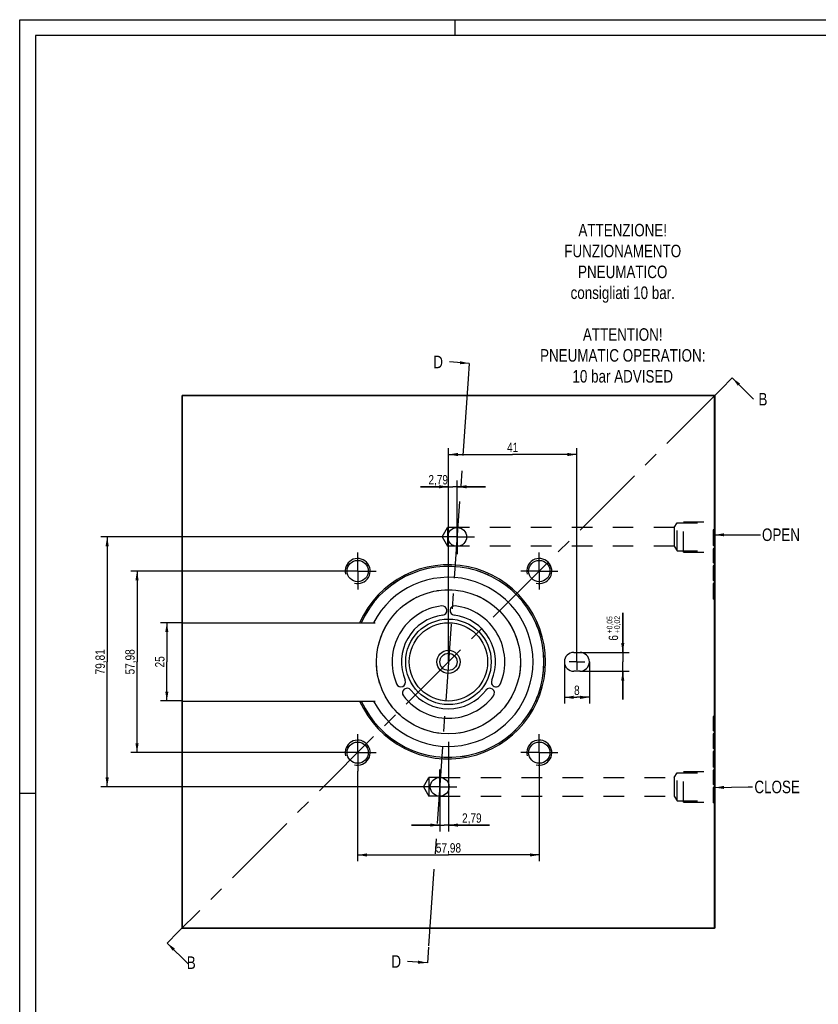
# Model space of a CAD drawing. Extents: x 0 to 1189, y 0 to 841.
# Tile 57 of 84: x 0 to 255, y 527 to 841. Entities that reach past the tile are written whole.
import ezdxf

# ---------------------------------------------------------------- set-up
doc = ezdxf.new("R2010")
doc.units = 0
doc.header["$LTSCALE"] = 65.395
doc.linetypes.add('CENTER', pattern=[0.6, 0.375, -0.075, 0.075, -0.075])
doc.linetypes.add('HIDDEN', pattern=[0.2, 0.1, -0.1])
doc.layers.get('0').update_dxf_attribs({"linetype": 'CONTINUOUS'})
for name, color, linetype in [('HATCHING_BL1', 7, 'CONTINUOUS'), ('HATCHING_BL3', 7, 'CONTINUOUS'), ('MG46_3B_PPU_WEB_BL11', 7, 'CONTINUOUS')]:
    doc.layers.add(name, color=color, linetype=linetype)
doc.styles.get("Standard").update_dxf_attribs({"font": 'txt', "width": 0.8})
doc.dimstyles.new('DIMSTYLE_2', dxfattribs={"dimtxt": 3, "dimasz": 3, "dimexe": 2, "dimexo": 0, "dimgap": 0.75, "dimtad": 1, "dimtxsty": 'STANDARD', "dimblk": '_ARROW_FILLED', "dimblk1": '_ARROW_FILLED', "dimblk2": '_ARROW_FILLED', "dimcen": 0.09, "dimazin": 3, "dimtp": 0.3, "dimtm": 0.3, "dimtfac": 1, "dimtofl": 0, "dimtmove": 0, "dimatfit": 3, "dimtolj": 1})
doc.dimstyles.new('DIMSTYLE_3', dxfattribs={"dimtxt": 3, "dimasz": 3, "dimexe": 2, "dimexo": 0, "dimgap": 0.75, "dimtad": 1, "dimtxsty": 'STANDARD', "dimblk": '_ARROW_FILLED', "dimblk1": '_ARROW_FILLED', "dimblk2": '_ARROW_FILLED', "dimcen": 0.09, "dimazin": 3, "dimtp": 0.1, "dimtm": 0.1, "dimtfac": 1, "dimtofl": 0, "dimtmove": 0, "dimatfit": 3, "dimtolj": 1})
doc.dimstyles.new('DIMSTYLE_4', dxfattribs={"dimtxt": 3, "dimasz": 3, "dimexe": 2, "dimexo": 0, "dimgap": 0.75, "dimtad": 1, "dimtxsty": 'STANDARD', "dimblk": '_ARROW_FILLED', "dimblk1": '_ARROW_FILLED', "dimblk2": '_ARROW_FILLED', "dimcen": 0.09, "dimazin": 3, "dimtp": 0.2, "dimtm": 0.2, "dimtfac": 1, "dimtofl": 0, "dimtmove": 0, "dimatfit": 3, "dimtolj": 1})
doc.dimstyles.new('DIMSTYLE_6', dxfattribs={"dimtxt": 3, "dimasz": 3, "dimexe": 2, "dimexo": 0, "dimgap": 0.75, "dimtad": 1, "dimtxsty": 'STANDARD', "dimblk": '_ARROW_FILLED', "dimblk1": '_ARROW_FILLED', "dimblk2": '_ARROW_FILLED', "dimcen": 0.09, "dimazin": 3, "dimtol": 1, "dimtp": 0.05, "dimtm": -0.02, "dimtfac": 0.6, "dimtofl": 0, "dimtmove": 0, "dimatfit": 3, "dimtolj": 1})
doc.dimstyles.get("Standard").update_dxf_attribs({"dimtxt": 3, "dimasz": 3, "dimexe": 2, "dimexo": 0, "dimtad": 1, "dimtxsty": 'STANDARD', "dimblk": '_ARROW_FILLED', "dimblk1": '_ARROW_FILLED', "dimblk2": '_ARROW_FILLED', "dimcen": 0.09, "dimazin": 3, "dimtol": 1, "dimtp": 0.01, "dimtm": 0.01, "dimtfac": 1, "dimtofl": 0, "dimtmove": 0, "dimatfit": 3, "dimtolj": 1})

# ---------------------------------------------------------------- blocks, each defined once
blk = doc.blocks.new('A0_BL15', base_point=(594.5, 420.5))
at = {"color": 7, "linetype": 'CONTINUOUS'}
for p, q in [((0, 841), (1189, 841)), ((0, 0), (0, 841)), ((139, 836), (139, 841)), ((1184, 836), (5, 836)), ((5, 836), (5, 5)), ((0, 594), (5, 594))]:
    blk.add_line(p, q, dxfattribs=at)
blk = doc.blocks.new('_ARROW_FILLED')
at = {"color": 0, "linetype": 'BYBLOCK'}
blk.add_solid([(0, 0), (-1, 0.17), (-1, -0.17)], dxfattribs=at)
blk = doc.blocks.new('*D10')
at = {"color": 2, "linetype": 'CONTINUOUS'}
for p, q in [((102.01, 664.94), (35.46, 664.94)), ((37.46, 664.94), (37.46, 635.95)), ((37.46, 606.96), (37.46, 635.95)), ((102.01, 606.96), (35.46, 606.96))]:
    blk.add_line(p, q, dxfattribs=at)
at = {"color": 2, "linetype": 'CONTINUOUS', "xscale": 3, "yscale": 3, "zscale": 3}
for p, rotation in [((37.46, 664.94), 90), ((37.46, 606.96), 270)]:
    blk.add_blockref('_ARROW_FILLED', p, dxfattribs=dict(at, rotation=rotation))
at = {"color": 2, "linetype": 'CONTINUOUS', "insert": (33.71, 635.95), "char_height": 3, "width": 16.3929, "attachment_point": 2, "rotation": 90}
blk.add_mtext('57,98', dxfattribs=at)
blk = doc.blocks.new('*D11')
at = {"color": 2, "linetype": 'CONTINUOUS'}
for p, q in [((134.19, 675.85), (25.93, 675.85)), ((27.93, 675.85), (27.93, 635.95)), ((27.93, 596.05), (27.93, 635.95)), ((128.61, 596.05), (25.93, 596.05))]:
    blk.add_line(p, q, dxfattribs=at)
at = {"color": 2, "linetype": 'CONTINUOUS', "xscale": 3, "yscale": 3, "zscale": 3}
for p, rotation in [((27.93, 675.85), 90), ((27.93, 596.05), 270)]:
    blk.add_blockref('_ARROW_FILLED', p, dxfattribs=dict(at, rotation=rotation))
at = {"color": 2, "linetype": 'CONTINUOUS', "insert": (24.18, 635.95), "char_height": 3, "width": 15.75, "attachment_point": 2, "rotation": 90}
blk.add_mtext('79,81', dxfattribs=at)
blk = doc.blocks.new('*D12')
at = {"color": 2, "linetype": 'CONTINUOUS'}
for p, q in [((51.9, 648.45), (44.98, 648.45)), ((46.98, 648.45), (46.98, 635.95)), ((46.98, 623.45), (46.98, 635.95)), ((51.9, 623.45), (44.98, 623.45))]:
    blk.add_line(p, q, dxfattribs=at)
at = {"color": 2, "linetype": 'CONTINUOUS', "xscale": 3, "yscale": 3, "zscale": 3}
for p, rotation in [((46.98, 648.45), 90), ((46.98, 623.45), 270)]:
    blk.add_blockref('_ARROW_FILLED', p, dxfattribs=dict(at, rotation=rotation))
at = {"color": 2, "linetype": 'CONTINUOUS', "insert": (43.23, 635.95), "char_height": 3, "width": 6.75, "attachment_point": 2, "rotation": 90}
blk.add_mtext('25', dxfattribs=at)
blk = doc.blocks.new('*D13')
at = {"color": 2, "linetype": 'CONTINUOUS'}
for p, q in [((192.55, 638.95), (192.55, 651.64)), ((192.55, 651.64), (192.55, 635.95)), ((178.9, 638.95), (194.55, 638.95)), ((192.55, 623.95), (192.55, 635.95)), ((178.9, 632.95), (194.55, 632.95)), ((192.55, 632.95), (192.55, 623.95))]:
    blk.add_line(p, q, dxfattribs=at)
at = {"color": 2, "linetype": 'CONTINUOUS', "xscale": 3, "yscale": 3, "zscale": 3}
for p, rotation in [((192.55, 638.95), 270), ((192.55, 632.95), 90)]:
    blk.add_blockref('_ARROW_FILLED', p, dxfattribs=dict(at, rotation=rotation))
at = {"color": 2, "linetype": 'CONTINUOUS'}
for s, height, width, p in [('+0,05', 1.8, 0.714286, (189.25, 645.08)), ('+0,02', 1.8, 0.728571, (191.65, 645.08)), ('6', 3, 0.785714, (191.05, 642.72))]:
    blk.add_text(s, height=height, rotation=90, dxfattribs=dict(at, width=width)).set_placement(p)
blk = doc.blocks.new('*D14')
at = {"color": 2, "linetype": 'CONTINUOUS'}
for p, q in [((173.9, 635.95), (173.9, 622.62)), ((181.9, 635.95), (181.9, 622.62)), ((173.9, 624.62), (177.9, 624.62)), ((181.9, 624.62), (177.9, 624.62))]:
    blk.add_line(p, q, dxfattribs=at)
at = {"color": 2, "linetype": 'CONTINUOUS', "xscale": 3, "yscale": 3, "zscale": 3, "rotation": 180}
blk.add_blockref('_ARROW_FILLED', (173.9, 624.62), dxfattribs=at)
at = {"color": 2, "linetype": 'CONTINUOUS', "xscale": 3, "yscale": 3, "zscale": 3}
blk.add_blockref('_ARROW_FILLED', (181.9, 624.62), dxfattribs=at)
at = {"color": 2, "linetype": 'CONTINUOUS', "insert": (177.9, 628.37), "char_height": 3, "width": 3.5357, "attachment_point": 2}
blk.add_mtext('8', dxfattribs=at)
blk = doc.blocks.new('*D15')
at = {"color": 2, "linetype": 'CONTINUOUS'}
for p, q in [((136.9, 610.45), (136.9, 581.82)), ((134.11, 590.55), (134.11, 581.82)), ((134.11, 583.82), (125.11, 583.82)), ((125.11, 583.82), (135.5, 583.82)), ((150.03, 583.82), (135.5, 583.82)), ((136.9, 583.82), (150.03, 583.82))]:
    blk.add_line(p, q, dxfattribs=at)
at = {"color": 2, "linetype": 'CONTINUOUS', "xscale": 3, "yscale": 3, "zscale": 3}
blk.add_blockref('_ARROW_FILLED', (134.11, 583.82), dxfattribs=at)
at = {"color": 2, "linetype": 'CONTINUOUS', "xscale": 3, "yscale": 3, "zscale": 3, "rotation": 180}
blk.add_blockref('_ARROW_FILLED', (136.9, 583.82), dxfattribs=at)
at = {"color": 2, "linetype": 'CONTINUOUS', "insert": (141.24, 587.57), "char_height": 3, "width": 13.1786, "attachment_point": 1}
blk.add_mtext('2,79', dxfattribs=at)
blk = doc.blocks.new('*D16')
at = {"color": 2, "linetype": 'CONTINUOUS'}
for p, q in [((107.91, 601.06), (107.91, 572.29)), ((165.89, 601.06), (165.89, 572.29)), ((107.91, 574.29), (136.9, 574.29)), ((165.89, 574.29), (136.9, 574.29))]:
    blk.add_line(p, q, dxfattribs=at)
at = {"color": 2, "linetype": 'CONTINUOUS', "xscale": 3, "yscale": 3, "zscale": 3, "rotation": 180}
blk.add_blockref('_ARROW_FILLED', (107.91, 574.29), dxfattribs=at)
at = {"color": 2, "linetype": 'CONTINUOUS', "xscale": 3, "yscale": 3, "zscale": 3}
blk.add_blockref('_ARROW_FILLED', (165.89, 574.29), dxfattribs=at)
at = {"color": 2, "linetype": 'CONTINUOUS', "insert": (136.9, 578.04), "char_height": 3, "width": 16.3929, "attachment_point": 2}
blk.add_mtext('57,98', dxfattribs=at)
blk = doc.blocks.new('*D17')
at = {"color": 2, "linetype": 'CONTINUOUS'}
for p, q in [((136.9, 691.85), (127.97, 691.85)), ((127.97, 691.85), (138.29, 691.85)), ((136.9, 661.45), (136.9, 693.85)), ((148.69, 691.85), (138.29, 691.85)), ((139.69, 681.35), (139.69, 693.85)), ((139.69, 691.85), (148.69, 691.85))]:
    blk.add_line(p, q, dxfattribs=at)
at = {"color": 2, "linetype": 'CONTINUOUS', "xscale": 3, "yscale": 3, "zscale": 3}
blk.add_blockref('_ARROW_FILLED', (136.9, 691.85), dxfattribs=at)
at = {"color": 2, "linetype": 'CONTINUOUS', "xscale": 3, "yscale": 3, "zscale": 3, "rotation": 180}
blk.add_blockref('_ARROW_FILLED', (139.69, 691.85), dxfattribs=at)
at = {"color": 2, "linetype": 'CONTINUOUS', "insert": (136.75, 695.6), "char_height": 3, "width": 13.1786, "attachment_point": 3}
blk.add_mtext('2,79', dxfattribs=at)
blk = doc.blocks.new('*D24')
at = {"color": 2, "linetype": 'CONTINUOUS'}
for p, q in [((136.9, 635.95), (136.9, 704.16)), ((136.9, 702.16), (157.4, 702.16)), ((177.9, 702.16), (157.4, 702.16)), ((177.9, 635.95), (177.9, 704.16))]:
    blk.add_line(p, q, dxfattribs=at)
at = {"color": 2, "linetype": 'CONTINUOUS', "xscale": 3, "yscale": 3, "zscale": 3, "rotation": 180}
blk.add_blockref('_ARROW_FILLED', (136.9, 702.16), dxfattribs=at)
at = {"color": 2, "linetype": 'CONTINUOUS', "xscale": 3, "yscale": 3, "zscale": 3}
blk.add_blockref('_ARROW_FILLED', (177.9, 702.16), dxfattribs=at)
at = {"color": 2, "linetype": 'CONTINUOUS', "insert": (157.4, 705.91), "char_height": 3, "width": 6.1071, "attachment_point": 2}
blk.add_mtext('41', dxfattribs=at)
blk = doc.blocks.new('HATCHING_BL1', base_point=(143.07, 632.24))
at = {"layer": 'HATCHING_BL1', "color": 7, "linetype": 'CENTER'}
for p, q in [((227.54, 726.59), (224, 723.05)), ((50.64, 549.69), (47.1, 546.16))]:
    blk.add_line(p, q, dxfattribs=at)
at = {"layer": 'HATCHING_BL1', "color": 9, "linetype": 'CENTER'}
blk.add_line((224, 723.05), (50.64, 549.69), dxfattribs=at)
at = {"layer": 'HATCHING_BL1', "color": 7, "linetype": 'CONTINUOUS', "char_height": 4, "width": 4.7143, "attachment_point": 1}
for insert in [(235.89, 721.81), (53.35, 541.89)]:
    blk.add_mtext('B', dxfattribs=dict(at, insert=insert))
at = {"layer": 'HATCHING_BL1', "color": 7, "linetype": 'CONTINUOUS'}
for points in [[(227.54, 726.59), (234.32, 719.81)], [(47.1, 546.16), (53.88, 539.38)]]:
    blk.add_leader(points, dimstyle='STANDARD', override={"dimtad": 0}, dxfattribs=at)
blk = doc.blocks.new('HATCHING_BL3', base_point=(131.12, 636))
at = {"layer": 'HATCHING_BL3', "color": 7, "linetype": 'CENTER'}
for p, q in [((143.56, 731.26), (143.21, 726.27)), ((130.53, 544.84), (130.18, 539.85))]:
    blk.add_line(p, q, dxfattribs=at)
at = {"layer": 'HATCHING_BL3', "color": 9, "linetype": 'CENTER'}
blk.add_line((143.21, 726.27), (130.53, 544.84), dxfattribs=at)
at = {"layer": 'HATCHING_BL3', "color": 7, "linetype": 'CONTINUOUS', "char_height": 4, "width": 5.4286, "attachment_point": 1}
for insert in [(132.06, 733.7), (118.68, 542.29)]:
    blk.add_mtext('D', dxfattribs=dict(at, insert=insert))
at = {"layer": 'HATCHING_BL3', "color": 7, "linetype": 'CONTINUOUS'}
for points in [[(143.56, 731.26), (137.25, 731.7)], [(130.18, 539.85), (123.87, 540.29)]]:
    blk.add_leader(points, dimstyle='STANDARD', override={"dimtad": 0}, dxfattribs=at)
blk = doc.blocks.new('MG46_3B_PPU_WEB_BL11', base_point=(604.15, 524.71))
at = {"layer": 'MG46_3B_PPU_WEB_BL11', "color": 7, "linetype": 'CONTINUOUS'}
for p, q in [((51.9, 550.95), (51.9, 720.95)), ((51.9, 720.95), (221.9, 720.95)), ((221.9, 720.95), (221.9, 550.95)), ((51.9, 648.45), (113.53, 648.45)), ((176.9, 638.95), (178.9, 638.95)), ((178.9, 632.95), (176.9, 632.95)), ((51.9, 623.45), (113.53, 623.45)), ((221.9, 550.95), (51.9, 550.95))]:
    blk.add_line(p, q, dxfattribs=at)
at = {"layer": 'MG46_3B_PPU_WEB_BL11', "color": 2, "linetype": 'CENTER'}
for p, q in [((139.69, 675.85), (139.69, 681.35)), ((139.69, 675.85), (134.19, 675.85)), ((139.69, 675.85), (139.69, 670.35)), ((139.69, 675.85), (145.19, 675.85)), ((107.91, 664.94), (107.91, 670.84)), ((165.89, 664.94), (165.89, 670.84)), ((107.91, 664.94), (102.01, 664.94)), ((107.91, 664.94), (107.91, 659.04)), ((107.91, 664.94), (113.81, 664.94)), ((165.89, 664.94), (159.99, 664.94)), ((165.89, 664.94), (165.89, 659.04)), ((165.89, 664.94), (171.79, 664.94)), ((177.9, 635.95), (177.9, 638.45)), ((177.9, 635.95), (175.4, 635.95)), ((177.9, 635.95), (180.4, 635.95)), ((177.9, 635.95), (177.9, 633.45)), ((107.91, 606.96), (107.91, 612.86)), ((165.89, 606.96), (165.89, 612.86)), ((107.91, 606.96), (102.01, 606.96)), ((107.91, 606.96), (107.91, 601.06)), ((107.91, 606.96), (113.81, 606.96)), ((165.89, 606.96), (159.99, 606.96)), ((165.89, 606.96), (171.79, 606.96)), ((165.89, 606.96), (165.89, 601.06)), ((134.11, 596.05), (134.11, 601.55)), ((134.11, 596.05), (128.61, 596.05)), ((134.11, 596.05), (139.61, 596.05)), ((134.11, 596.05), (134.11, 590.55))]:
    blk.add_line(p, q, dxfattribs=at)
at = {"layer": 'MG46_3B_PPU_WEB_BL11', "color": 8, "linetype": 'HIDDEN'}
for p, q in [((209, 678.85), (209.9, 680.35)), ((209.9, 680.35), (221.9, 680.35)), ((209.9, 671.35), (209.9, 680.35)), ((211.9, 680.71), (221.9, 680.71)), ((211.9, 670.99), (211.9, 680.71)), ((221.9, 671.35), (221.9, 680.35)), ((134.9, 675.85), (136.63, 678.85)), ((136.63, 678.85), (136.63, 672.85)), ((139.69, 678.85), (136.63, 678.85)), ((209, 678.85), (139.69, 678.85)), ((209, 678.85), (209, 672.85)), ((221.9, 678.07), (221.4, 678.07)), ((221.4, 678.07), (221.4, 673.07)), ((221.9, 677.32), (221.4, 677.32)), ((221.9, 676.95), (221.4, 676.95)), ((134.9, 675.85), (136.63, 672.85)), ((139.69, 672.85), (136.63, 672.85)), ((209, 672.85), (139.69, 672.85)), ((209, 672.85), (209.9, 671.35)), ((221.9, 674.2), (221.4, 674.2)), ((221.9, 673.82), (221.4, 673.82)), ((221.9, 673.07), (221.4, 673.07)), ((209.9, 671.35), (221.9, 671.35)), ((211.9, 670.99), (221.9, 670.99)), ((221.9, 672.07), (221.4, 672.07)), ((221.4, 672.07), (221.4, 667.57)), ((221.9, 671.57), (221.4, 671.57)), ((221.9, 668.32), (221.4, 668.32)), ((221.9, 667.57), (221.4, 667.57)), ((221.9, 666.57), (221.4, 666.57)), ((221.4, 666.57), (221.4, 661.95)), ((221.9, 666.45), (221.4, 666.45)), ((221.9, 666.07), (221.4, 666.07)), ((221.9, 665.82), (221.4, 665.82)), ((221.9, 665.7), (221.4, 665.7)), ((221.9, 665.57), (221.4, 665.57)), ((221.9, 665.45), (221.4, 665.45)), ((221.9, 665.07), (221.4, 665.07)), ((221.9, 664.95), (221.4, 664.95)), ((221.9, 662.7), (221.4, 662.7)), ((221.9, 661.95), (221.4, 661.95)), ((221.9, 660.95), (221.4, 660.95)), ((221.4, 660.95), (221.4, 655.95)), ((221.9, 660.82), (221.4, 660.82)), ((221.9, 660.57), (221.4, 660.57)), ((221.9, 660.2), (221.4, 660.2)), ((221.9, 660.07), (221.4, 660.07)), ((221.9, 659.82), (221.4, 659.82)), ((221.9, 659.57), (221.4, 659.57)), ((221.9, 659.45), (221.4, 659.45)), ((221.9, 658.95), (221.4, 658.95)), ((221.9, 657.95), (221.4, 657.95)), ((221.9, 657.45), (221.4, 657.45)), ((221.9, 657.32), (221.4, 657.32)), ((221.9, 657.07), (221.4, 657.07)), ((221.9, 656.82), (221.4, 656.82)), ((221.9, 656.7), (221.4, 656.7)), ((221.9, 656.32), (221.4, 656.32)), ((221.9, 656.07), (221.4, 656.07)), ((221.9, 655.95), (221.4, 655.95)), ((221.9, 618.45), (221.4, 618.45)), ((221.4, 618.45), (221.4, 613.95)), ((221.9, 617.95), (221.4, 617.95)), ((221.9, 614.7), (221.4, 614.7)), ((221.9, 613.95), (221.4, 613.95)), ((221.9, 612.95), (221.4, 612.95)), ((221.4, 612.95), (221.4, 608.32)), ((221.9, 612.7), (221.4, 612.7)), ((221.9, 612.57), (221.4, 612.57)), ((221.9, 612.45), (221.4, 612.45)), ((221.9, 612.2), (221.4, 612.2)), ((221.9, 612.07), (221.4, 612.07)), ((221.9, 611.95), (221.4, 611.95)), ((221.9, 611.82), (221.4, 611.82)), ((221.9, 611.7), (221.4, 611.7)), ((221.9, 611.57), (221.4, 611.57)), ((221.9, 611.45), (221.4, 611.45)), ((221.9, 611.07), (221.4, 611.07)), ((221.9, 610.95), (221.4, 610.95)), ((221.9, 610.32), (221.4, 610.32)), ((221.9, 610.07), (221.4, 610.07)), ((221.9, 609.95), (221.4, 609.95)), ((221.9, 609.82), (221.4, 609.82)), ((221.9, 609.57), (221.4, 609.57)), ((221.9, 609.45), (221.4, 609.45)), ((221.9, 609.32), (221.4, 609.32)), ((221.9, 609.2), (221.4, 609.2)), ((221.9, 609.07), (221.4, 609.07)), ((221.9, 608.82), (221.4, 608.82)), ((221.9, 608.7), (221.4, 608.7)), ((221.9, 608.45), (221.4, 608.45)), ((221.9, 608.32), (221.4, 608.32)), ((221.9, 607.32), (221.4, 607.32)), ((221.4, 607.32), (221.4, 602.32)), ((221.9, 607.2), (221.4, 607.2)), ((221.9, 606.95), (221.4, 606.95)), ((221.9, 606.57), (221.4, 606.57)), ((221.9, 606.45), (221.4, 606.45)), ((221.9, 606.2), (221.4, 606.2)), ((221.9, 605.95), (221.4, 605.95)), ((221.9, 605.82), (221.4, 605.82)), ((221.9, 605.32), (221.4, 605.32)), ((221.9, 604.32), (221.4, 604.32)), ((221.9, 603.82), (221.4, 603.82)), ((221.9, 603.7), (221.4, 603.7)), ((209, 599.05), (209.9, 600.55)), ((209.9, 600.55), (221.9, 600.55)), ((209.9, 591.55), (209.9, 600.55)), ((211.9, 600.91), (221.9, 600.91)), ((211.9, 591.18), (211.9, 600.91)), ((221.9, 603.45), (221.4, 603.45)), ((221.9, 603.2), (221.4, 603.2)), ((221.9, 603.07), (221.4, 603.07)), ((221.9, 602.7), (221.4, 602.7)), ((221.9, 602.45), (221.4, 602.45)), ((221.9, 602.32), (221.4, 602.32)), ((221.9, 601.32), (221.4, 601.32)), ((221.4, 601.32), (221.4, 596.82)), ((221.9, 591.55), (221.9, 600.55)), ((128.9, 596.05), (130.63, 599.05)), ((134.11, 599.05), (130.63, 599.05)), ((130.63, 599.05), (130.63, 593.05)), ((134.11, 599.05), (209, 599.05)), ((209, 599.05), (209, 593.05)), ((221.9, 597.57), (221.4, 597.57)), ((128.9, 596.05), (130.63, 593.05)), ((221.9, 596.82), (221.4, 596.82)), ((221.9, 595.82), (221.4, 595.82)), ((221.4, 595.82), (221.4, 590.95)), ((221.9, 595.7), (221.4, 595.7)), ((221.9, 595.2), (221.4, 595.2)), ((221.9, 595.07), (221.4, 595.07)), ((221.9, 594.95), (221.4, 594.95)), ((221.9, 594.7), (221.4, 594.7)), ((221.9, 594.57), (221.4, 594.57)), ((134.11, 593.05), (130.63, 593.05)), ((134.11, 593.05), (209, 593.05)), ((209, 593.05), (209.9, 591.55)), ((209.9, 591.55), (221.9, 591.55)), ((211.9, 591.18), (221.9, 591.18)), ((221.9, 594.07), (221.4, 594.07)), ((221.9, 592.95), (221.4, 592.95)), ((221.9, 592.45), (221.4, 592.45)), ((221.9, 592.32), (221.4, 592.32)), ((221.9, 592.07), (221.4, 592.07)), ((221.9, 591.82), (221.4, 591.82)), ((221.9, 591.7), (221.4, 591.7)), ((221.9, 591.32), (221.4, 591.32)), ((221.9, 591.07), (221.4, 591.07)), ((221.9, 590.95), (221.4, 590.95))]:
    blk.add_line(p, q, dxfattribs=at)
at = {"layer": 'MG46_3B_PPU_WEB_BL11', "color": 7, "linetype": 'CONTINUOUS'}
for centre, radius in [((139.69, 675.85), 3), ((107.91, 664.94), 3.4), ((165.89, 664.94), 3.4), ((136.9, 635.95), 23), ((136.9, 635.95), 13.65), ((136.9, 635.95), 12.5), ((136.9, 635.95), 3.69), ((136.9, 635.95), 2.75), ((107.91, 606.96), 3.4), ((165.89, 606.96), 3.4), ((134.11, 596.05), 3)]:
    blk.add_circle(centre, radius, dxfattribs=at)
at = {"layer": 'MG46_3B_PPU_WEB_BL11', "color": 8, "linetype": 'HIDDEN'}
blk.add_circle((136.9, 635.95), 23, dxfattribs=at)
at = {"layer": 'MG46_3B_PPU_WEB_BL11', "color": 2, "linetype": 'CONTINUOUS'}
for centre in [(107.91, 664.94), (165.89, 664.94), (107.91, 606.96), (165.89, 606.96)]:
    blk.add_arc(centre, 4, 255, 195, dxfattribs=at)
at = {"layer": 'MG46_3B_PPU_WEB_BL11', "color": 7, "linetype": 'CONTINUOUS'}
for centre, radius, start, end in [((136.9, 635.95), 31, 203.7789, 156.223), ((136.9, 635.95), 30.5, 204.1934, 155.8086), ((136.9, 635.95), 27, 207.5785, 152.4215), ((136.9, 635.95), 18, 96.9621, 203.0379), ((136.9, 635.95), 15, 96.9621, 203.0379), ((134.9, 652.33), 1.5, 276.9621, 96.9621), ((138.9, 652.33), 1.5, 83.0379, 263.0379), ((136.9, 635.95), 15, 336.9621, 83.0379), ((136.9, 635.95), 18, 336.9621, 83.0379), ((176.9, 635.95), 3, 90, 270), ((178.9, 635.95), 3, 270, 90), ((121.71, 629.49), 1.5, 203.0379, 23.0379), ((152.08, 629.49), 1.5, 156.9621, 336.9621), ((123.71, 626.03), 1.5, 36.9621, 216.9621), ((136.9, 635.95), 15, 216.9621, 323.0379), ((150.08, 626.03), 1.5, 323.0379, 143.0379), ((136.9, 635.95), 18, 216.9621, 323.0379)]:
    blk.add_arc(centre, radius, start, end, dxfattribs=at)
at = {"layer": 'MG46_3B_PPU_WEB_BL11', "color": 8, "linetype": 'HIDDEN'}
blk.add_arc((136.9, 635.95), 30.5, 204.1945, 155.8055, dxfattribs=at)
at = {"layer": 'MG46_3B_PPU_WEB_BL11', "color": 7, "linetype": 'CONTINUOUS', "char_height": 4, "attachment_point": 2}
for s, insert, width in [('OPEN', (243.07, 678.54), 19.5714), ('CLOSE', (241.84, 598.01), 23.7143)]:
    blk.add_mtext(s, dxfattribs=dict(at, insert=insert, width=width))
at = {"layer": 'MG46_3B_PPU_WEB_BL11', "color": 7, "linetype": 'CONTINUOUS'}
for points in [[(221.9, 676.51), (235.24, 676.54), (236.54, 676.54)], [(221.9, 595.8), (232.64, 596.01), (233.94, 596.01)]]:
    blk.add_leader(points, dimstyle='STANDARD', override={"dimtad": 0}, dxfattribs=at)

msp = doc.modelspace()

# ---------------------------------------------------------------- linework, layer by layer
at = {"color": 7, "linetype": 'CONTINUOUS'}
for p, q in [((0, 0), (0, 841)), ((0, 841), (1189, 841)), ((51.897, 720.948), (51.897, 550.948)), ((221.897, 720.948), (51.897, 720.948)), ((221.897, 550.948), (221.897, 720.948)), ((51.897, 550.948), (221.897, 550.948))]:
    msp.add_line(p, q, dxfattribs=at)

# ---------------------------------------------------------------- block references
at = {"color": 2, "linetype": 'CONTINUOUS'}
msp.add_blockref('A0_BL15', (594.5, 420.5), dxfattribs=at)
at = {"layer": 'HATCHING_BL1'}
msp.add_blockref('HATCHING_BL1', (143.067, 632.24), dxfattribs=at)
at = {"layer": 'HATCHING_BL3'}
msp.add_blockref('HATCHING_BL3', (131.119, 635.998), dxfattribs=at)
at = {"layer": 'MG46_3B_PPU_WEB_BL11'}
msp.add_blockref('MG46_3B_PPU_WEB_BL11', (604.153, 524.706), dxfattribs=at)

# ---------------------------------------------------------------- texts
at = {"color": 7, "linetype": 'CONTINUOUS', "insert": (192.548, 775.811), "char_height": 4, "width": 91.57143, "attachment_point": 2}
msp.add_mtext('ATTENZIONE!\\PFUNZIONAMENTO\\PPNEUMATICO\\Pconsigliati 10 bar.\\P \\PATTENTION!\\PPNEUMATIC OPERATION:\\P10 bar ADVISED', dxfattribs=at)

# ---------------------------------------------------------------- dimensions: what is measured, and where the dimension line sits
at = {"color": 2, "linetype": 'CONTINUOUS'}
for base, p1, p2, angle, dimstyle, picture, middle in [((136.9, 702.161), (177.897, 635.948), (136.9, 635.949), 180, 'DIMSTYLE_2', '*D24', (156.97, 702.161)), ((27.9307, 675.8508), (128.6065, 596.0456), (134.187, 675.8508), 90, 'DIMSTYLE_2', '*D11', (27.9307, 635.5196)), ((37.456, 664.94), (102.005, 606.957), (102.005, 664.94), 90, 'DIMSTYLE_2', '*D10', (37.456, 635.52)), ((192.548, 638.948), (178.897, 632.948), (178.897, 638.948), 90, 'DIMSTYLE_6', '*D13', (192.548, 647.181)), ((46.981, 648.448), (51.897, 623.448), (51.897, 648.448), 90, 'DIMSTYLE_4', '*D12', (46.981, 635.52))]:
    dim = msp.add_linear_dim(base=base, p1=p1, p2=p2, angle=angle, dimstyle=dimstyle, dxfattribs=at)
    dim.commit()
    dim.dimension.update_dxf_attribs({"geometry": picture, "text_midpoint": middle, "dimtype": 160})
for base, p1, p2, dimstyle, picture, middle in [((139.687, 691.85), (136.897, 661.448), (139.687, 681.351), 'DIMSTYLE_3', '*D17', (131.929, 691.85)), ((181.897, 624.621), (173.897, 635.948), (181.897, 635.948), 'DIMSTYLE_4', '*D14', (177.468, 624.621)), ((136.897, 583.818), (134.106, 590.546), (136.897, 610.448), 'DIMSTYLE_3', '*D15', (145.207, 583.818)), ((165.888, 574.293), (107.905, 601.057), (165.888, 601.057), 'DIMSTYLE_2', '*D16', (136.468, 574.293))]:
    dim = msp.add_linear_dim(base=base, p1=p1, p2=p2, dimstyle=dimstyle, dxfattribs=at)
    dim.commit()
    dim.dimension.update_dxf_attribs({"geometry": picture, "text_midpoint": middle, "dimtype": 160})

doc.saveas('drawing.dxf')
